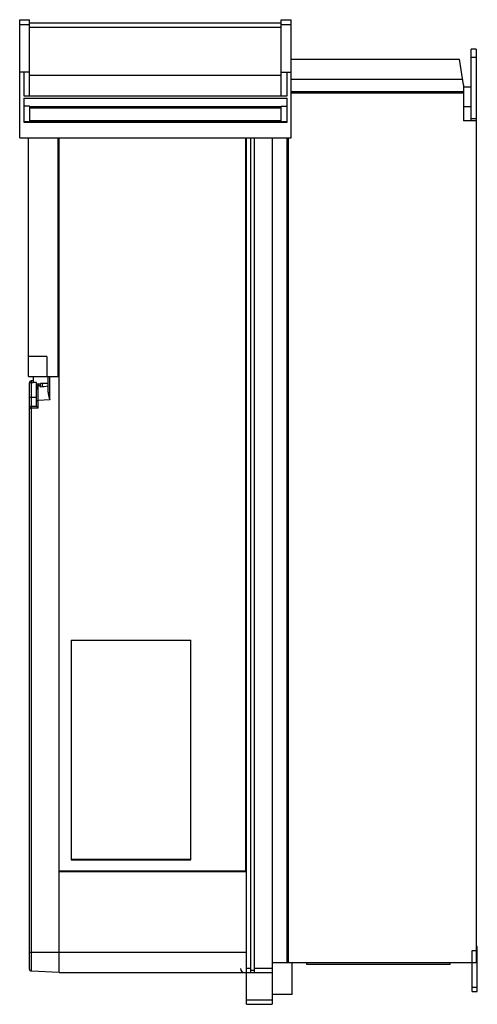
# Model space of a CAD drawing. Header units: millimetres. Extents: x 98 to 328, y 49 to 544.
import ezdxf

# ---------------------------------------------------------------- set-up
doc = ezdxf.new("R2010")
doc.units = ezdxf.units.MM
doc.header["$LTSCALE"] = 38.638146
doc.layers.get('0').update_dxf_attribs({"linetype": 'CONTINUOUS'})

msp = doc.modelspace()

# ---------------------------------------------------------------- linework, layer by layer
at = {"color": 7, "linetype": 'Continuous'}
for p, q in [((98.23, 484.47), (98.23, 543.77)), ((98.23, 543.77), (103.23, 543.77)), ((98.23, 541.36), (103.23, 541.36)), ((103.23, 505.47), (103.23, 543.77)), ((103.23, 542.27), (229.63, 542.27)), ((103.23, 539.95), (229.63, 539.95)), ((229.63, 505.47), (229.63, 543.77)), ((229.63, 543.77), (234.63, 543.77)), ((229.63, 541.36), (234.63, 541.36)), ((234.63, 484.47), (234.63, 543.77)), ((325.13, 492.97), (325.13, 528.97)), ((327.63, 528.97), (325.13, 528.97)), ((325.13, 524.97), (327.63, 524.97)), ((327.63, 528.97), (327.63, 69.97)), ((234.63, 523.97), (319.13, 523.97)), ((321.13, 510.97), (319.13, 523.97)), ((103.23, 517.47), (98.23, 517.47)), ((100.23, 517.47), (100.23, 505.47)), ((103.23, 515.97), (229.63, 515.97)), ((229.63, 517.47), (234.63, 517.47)), ((232.63, 505.47), (232.63, 517.47)), ((320.72, 513.67), (234.63, 513.67)), ((321.13, 510.97), (321.13, 492.97)), ((321.13, 509.97), (325.13, 509.97)), ((100.23, 505.47), (232.63, 505.47)), ((234.63, 507.67), (321.13, 507.67)), ((234.63, 507.08), (321.13, 507.08)), ((100.23, 504.33), (100.23, 492.32)), ((100.23, 504.33), (232.63, 504.33)), ((103.23, 500.36), (100.23, 500.36)), ((103.23, 500.36), (103.23, 492.67)), ((103.23, 500.17), (229.63, 500.17)), ((229.63, 492.67), (229.63, 500.36)), ((229.63, 500.36), (232.63, 500.36)), ((232.63, 492.32), (232.63, 504.33)), ((325.13, 499.97), (321.13, 499.97)), ((103.23, 499.4), (229.63, 499.4)), ((100.23, 492.67), (232.63, 492.67)), ((100.23, 492.32), (232.63, 492.32)), ((103.23, 493.03), (229.63, 493.03)), ((103.23, 492.85), (229.63, 492.85)), ((327.63, 492.97), (321.13, 492.97)), ((327.63, 493.97), (325.13, 493.97)), ((98.23, 484.47), (234.63, 484.47)), ((102.63, 364.47), (102.63, 484.47)), ((117.63, 364.47), (117.63, 484.47)), ((118.13, 115.47), (118.13, 484.47)), ((211.63, 484.47), (211.63, 115.97)), ((212.13, 48.97), (212.13, 484.47)), ((214.13, 484.47), (214.13, 64.97)), ((216.13, 64.97), (216.13, 484.47)), ((225.13, 484.47), (225.13, 48.97)), ((232.63, 69.97), (232.63, 484.47)), ((233.13, 484.47), (233.13, 69.97)), ((111.93, 374.47), (102.63, 374.47)), ((111.93, 374.47), (111.93, 364.47)), ((102.63, 364.47), (118.09, 364.47)), ((103.13, 66.71), (103.13, 361.24)), ((104.12, 361.24), (103.13, 361.24)), ((104.93, 362.28), (104.08, 362.24)), ((104.93, 361.28), (104.12, 361.24)), ((104.12, 349.53), (104.12, 361.24)), ((104.93, 364.47), (104.93, 361.47)), ((106.63, 361.47), (104.93, 361.47)), ((104.93, 361.28), (104.93, 361.47)), ((106.63, 349.57), (106.63, 361.47)), ((112.43, 364.47), (112.43, 356.94)), ((113.38, 352.74), (113.38, 364.47)), ((118.13, 365.97), (117.63, 365.97)), ((118.09, 64.97), (118.09, 364.47)), ((107.54, 360.7), (108.63, 360.76)), ((107.56, 359.95), (108.63, 360.01)), ((108.63, 359.11), (108.63, 360.97)), ((112.43, 360.97), (108.63, 360.97)), ((109.63, 359.22), (109.63, 360.97)), ((106.63, 353.97), (103.13, 353.97)), ((106.63, 352.43), (107.58, 352.43)), ((113.38, 352.74), (107.58, 352.43)), ((107.58, 348.59), (107.58, 352.43)), ((103.13, 348.53), (104.08, 348.53)), ((107.58, 348.59), (104.08, 348.53)), ((104.08, 65.71), (104.08, 348.53)), ((104.12, 349.53), (106.63, 349.57)), ((124.13, 231.97), (124.13, 121.63)), ((124.13, 231.97), (184.13, 231.97)), ((184.13, 121.63), (184.13, 231.97)), ((124.13, 121.97), (184.13, 121.97)), ((124.13, 121.63), (184.13, 121.63)), ((212.13, 115.47), (118.09, 115.47)), ((118.13, 115.97), (211.63, 115.97)), ((211.63, 118.47), (212.13, 118.47)), ((212.13, 74.97), (103.13, 74.97)), ((325.63, 75.97), (328.13, 75.97)), ((325.63, 55.47), (325.63, 75.97)), ((328.13, 77.97), (327.63, 77.97)), ((328.13, 55.47), (328.13, 77.97)), ((225.13, 69.97), (327.63, 69.97)), ((235.13, 53.97), (235.13, 69.97)), ((242.43, 68.97), (242.43, 69.97)), ((314.43, 68.97), (314.43, 69.97)), ((118.09, 64.97), (104.08, 65.71)), ((118.09, 64.97), (225.13, 64.97)), ((214.13, 66.97), (212.13, 66.97)), ((216.13, 65.97), (214.13, 65.97)), ((225.13, 66.97), (216.13, 66.97)), ((314.43, 68.97), (242.43, 68.97)), ((328.13, 57.47), (325.63, 57.47)), ((325.63, 55.47), (328.13, 55.47)), ((225.13, 50.97), (212.13, 50.97)), ((235.13, 53.97), (225.13, 53.97)), ((212.13, 48.97), (225.13, 48.97))]:
    msp.add_line(p, q, dxfattribs=at)
for centre, radius, start, end in [((104.13, 361.24), 1, 93, 180), ((104.13, 348.53), 1, 91, 180), ((104.13, 66.71), 1, 180, 267), ((211.13, 66.97), 2, 180, 270)]:
    msp.add_arc(centre, radius, start, end, dxfattribs=at)
msp.add_ellipse((251.92, 359.97), major_axis=(191.07, 10.01), ratio=0.052264, start_param=2.386422, end_param=2.415994, dxfattribs=at)
for points, knots in [([(104.12, 361.24), (104.11, 361.37), (104.1, 361.55), (104.09, 361.79), (104.08, 361.94), (104.08, 362.06), (104.08, 362.14), (104.08, 362.19), (104.08, 362.22), (104.08, 362.23), (104.08, 362.24), (104.08, 362.24)], [0, 0, 0, 0, 0.382529, 0.55539, 0.706771, 0.830989, 0.923456, 0.956499, 0.980355, 0.994866, 1, 1, 1, 1]), ([(107.56, 359.95), (107.4, 359.94), (107.05, 359.74), (106.79, 359.22), (106.65, 358.59), (106.63, 358.14), (106.63, 357.9)], [0, 0, 0, 0, 0.204435, 0.443909, 0.711875, 1, 1, 1, 1]), ([(107.54, 360.7), (107.54, 360.63), (107.55, 360.38), (107.56, 360.13), (107.56, 359.95)], [0, 0, 0, 0, 0.279699, 1, 1, 1, 1]), ([(107.58, 352.43), (107.58, 353.14), (107.57, 355.64), (107.56, 358.15), (107.56, 359.95)], [0, 0, 0, 0, 0.280872, 1, 1, 1, 1]), ([(112.43, 356.94), (112.43, 356.6), (112.51, 355.89), (112.82, 354.49), (113.16, 353.44), (113.38, 352.74)], [0, 0, 0, 0, 0.239266, 0.487704, 1, 1, 1, 1]), ([(104.08, 348.53), (104.08, 348.66), (104.08, 348.84), (104.08, 349.08), (104.08, 349.23), (104.09, 349.35), (104.09, 349.44), (104.1, 349.49), (104.11, 349.53), (104.12, 349.53)], [0, 0, 0, 0, 0.381135, 0.553418, 0.704363, 0.828346, 0.920863, 0.978297, 1, 1, 1, 1]), ([(107.58, 348.59), (107.47, 348.7), (107.31, 348.86), (107.1, 349.07), (106.96, 349.21), (106.84, 349.34), (106.74, 349.44), (106.69, 349.5), (106.66, 349.54), (106.64, 349.56), (106.63, 349.57), (106.63, 349.57)], [0, 0, 0, 0, 0.336821, 0.497702, 0.648327, 0.783667, 0.895307, 0.938493, 0.97125, 0.992138, 1, 1, 1, 1])]:
    msp.add_open_spline(points, degree=3, knots=knots, dxfattribs=at)
msp.add_open_spline([(107.54, 360.7), (107.22, 360.68), (106.89, 360.55), (106.63, 360.35)], degree=3, dxfattribs=at)

doc.saveas('drawing.dxf')
